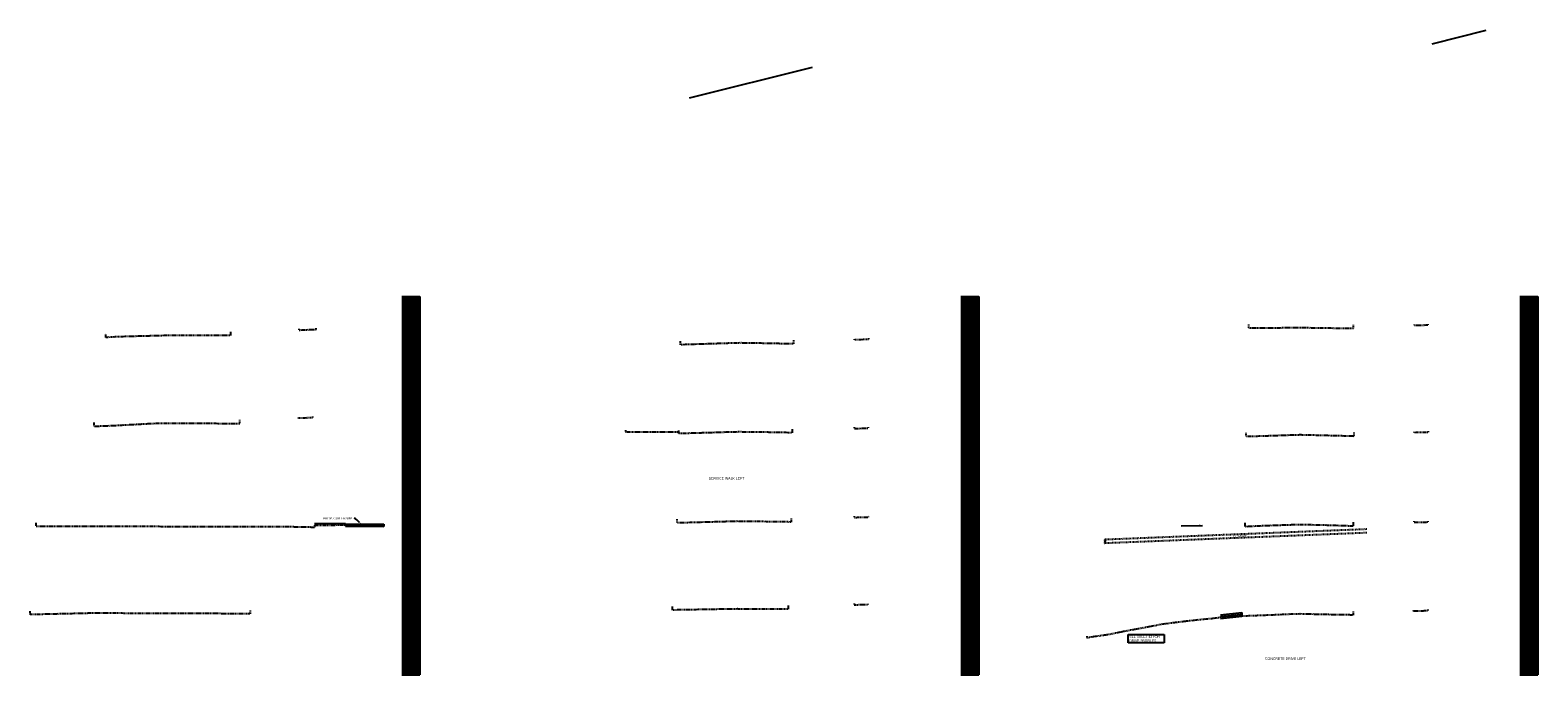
# Model space of a CAD drawing. Header units: feet. Extents: x -492 to 1379366, y 23 to 461004.
# Tile 9 of 19: x 1375417 to 1375835, y 457566 to 457745. Entities that reach past the tile are written whole.
import ezdxf
from ezdxf import colors
from ezdxf.entities.mleader import LeaderData, LeaderLine
from ezdxf.math import Vec2, Vec3

# ---------------------------------------------------------------- set-up
doc = ezdxf.new("R2010")
doc.units = ezdxf.units.FT
doc.header["$LTSCALE"] = 3.5
doc.header["$MEASUREMENT"] = 0
doc.linetypes.add('OhDOT_USTN2', pattern=[0.11, 0.069, -0.041])
doc.linetypes.add('OhDOT_USTN5', pattern=[0.11, 0.055, -0.055])
for name, color, linetype in [('DR_X_Storm_Sewer', 200, 'OhDOT_USTN5'), ('DR_X_Text', 210, 'Continuous'), ('SH_Major_Grid_Line', 254, 'Continuous'), ('SH_Minor_Grid_Line', 247, 'Continuous'), ('XS_P_Curb', 6, 'Continuous'), ('XS_P_Finished_Grade', 3, 'Continuous'), ('XS_P_Text_Info', 7, 'Continuous'), ('XS_X_Ground_Line', 180, 'OhDOT_USTN2')]:
    doc.layers.add(name, color=color, linetype=linetype)
doc.styles.add('Slanted-Normal', font='font31.shx', dxfattribs={"height": 0.1})
doc.styles.get("Standard").update_dxf_attribs({"font": 'font31.shx'})
doc.styles.add('Style-font31', font='font31.shx')

# ---------------------------------------------------------------- blocks, each defined once
blk = doc.blocks.new('shaft break')
at = {"layer": 'DR_X_Storm_Sewer'}
blk.add_lwpolyline([(0, 0, -0.8), (0.5, 0, 0.8), (1, 0, 0.8), (0.5, 0)], format="xyb", dxfattribs=at)

msp = doc.modelspace()

# ---------------------------------------------------------------- linework, layer by layer
at = {"layer": 'DR_X_Storm_Sewer', "flags": 128}
for points in [[(1375787.6, 457606.77), (1375715.03, 457603.88)], [(1375787.6, 457605.77), (1375715.03, 457602.88)]]:
    msp.add_lwpolyline(points, dxfattribs=at)
at = {"layer": 'SH_Major_Grid_Line', "color": 1}
for p, q in [((1375520.03, 457671.38), (1375525.03, 457671.38)), ((1375525.03, 457671.38), (1375525.03, 457566.38)), ((1375675.03, 457671.38), (1375680.03, 457671.38)), ((1375680.03, 457671.38), (1375680.03, 457566.38)), ((1375830.03, 457671.38), (1375835.03, 457671.38)), ((1375835.03, 457671.38), (1375835.03, 457566.38)), ((1375520.03, 457666.38), (1375525.03, 457666.38)), ((1375675.03, 457666.38), (1375680.03, 457666.38)), ((1375830.03, 457666.38), (1375835.03, 457666.38)), ((1375520.03, 457661.38), (1375525.03, 457661.38)), ((1375675.03, 457661.38), (1375680.03, 457661.38)), ((1375830.03, 457661.38), (1375835.03, 457661.38)), ((1375520.03, 457656.38), (1375525.03, 457656.38)), ((1375675.03, 457656.38), (1375680.03, 457656.38)), ((1375830.03, 457656.38), (1375835.03, 457656.38)), ((1375520.03, 457651.38), (1375525.03, 457651.38)), ((1375675.03, 457651.38), (1375680.03, 457651.38)), ((1375830.03, 457651.38), (1375835.03, 457651.38)), ((1375520.03, 457646.38), (1375525.03, 457646.38)), ((1375675.03, 457646.38), (1375680.03, 457646.38)), ((1375830.03, 457646.38), (1375835.03, 457646.38)), ((1375520.03, 457641.38), (1375525.03, 457641.38)), ((1375675.03, 457641.38), (1375680.03, 457641.38)), ((1375830.03, 457641.38), (1375835.03, 457641.38)), ((1375520.03, 457636.38), (1375525.03, 457636.38)), ((1375675.03, 457636.38), (1375680.03, 457636.38)), ((1375830.03, 457636.38), (1375835.03, 457636.38)), ((1375520.03, 457631.38), (1375525.03, 457631.38)), ((1375675.03, 457631.38), (1375680.03, 457631.38)), ((1375830.03, 457631.38), (1375835.03, 457631.38)), ((1375520.03, 457626.38), (1375525.03, 457626.38)), ((1375675.03, 457626.38), (1375680.03, 457626.38)), ((1375830.03, 457626.38), (1375835.03, 457626.38)), ((1375520.03, 457621.38), (1375525.03, 457621.38)), ((1375675.03, 457621.38), (1375680.03, 457621.38)), ((1375830.03, 457621.38), (1375835.03, 457621.38)), ((1375520.03, 457616.38), (1375525.03, 457616.38)), ((1375675.03, 457616.38), (1375680.03, 457616.38)), ((1375830.03, 457616.38), (1375835.03, 457616.38)), ((1375520.03, 457611.38), (1375525.03, 457611.38)), ((1375675.03, 457611.38), (1375680.03, 457611.38)), ((1375830.03, 457611.38), (1375835.03, 457611.38)), ((1375520.03, 457606.38), (1375525.03, 457606.38)), ((1375675.03, 457606.38), (1375680.03, 457606.38)), ((1375830.03, 457606.38), (1375835.03, 457606.38)), ((1375520.03, 457601.38), (1375525.03, 457601.38)), ((1375675.03, 457601.38), (1375680.03, 457601.38)), ((1375830.03, 457601.38), (1375835.03, 457601.38)), ((1375520.03, 457596.38), (1375525.03, 457596.38)), ((1375675.03, 457596.38), (1375680.03, 457596.38)), ((1375830.03, 457596.38), (1375835.03, 457596.38)), ((1375520.03, 457591.38), (1375525.03, 457591.38)), ((1375675.03, 457591.38), (1375680.03, 457591.38)), ((1375830.03, 457591.38), (1375835.03, 457591.38)), ((1375520.03, 457586.38), (1375525.03, 457586.38)), ((1375675.03, 457586.38), (1375680.03, 457586.38)), ((1375830.03, 457586.38), (1375835.03, 457586.38)), ((1375520.03, 457581.38), (1375525.03, 457581.38)), ((1375675.03, 457581.38), (1375680.03, 457581.38)), ((1375830.03, 457581.38), (1375835.03, 457581.38)), ((1375520.03, 457576.38), (1375525.03, 457576.38)), ((1375675.03, 457576.38), (1375680.03, 457576.38)), ((1375830.03, 457576.38), (1375835.03, 457576.38)), ((1375520.03, 457571.38), (1375525.03, 457571.38)), ((1375675.03, 457571.38), (1375680.03, 457571.38)), ((1375830.03, 457571.38), (1375835.03, 457571.38)), ((1375520.03, 457566.38), (1375525.03, 457566.38)), ((1375675.03, 457566.38), (1375680.03, 457566.38)), ((1375830.03, 457566.38), (1375835.03, 457566.38))]:
    msp.add_line(p, q, dxfattribs=at)
at = {"layer": 'SH_Minor_Grid_Line', "color": 254}
for p, q in [((1375520.03, 457670.88), (1375525.03, 457670.88)), ((1375520.03, 457670.38), (1375525.03, 457670.38)), ((1375520.03, 457669.88), (1375525.03, 457669.88)), ((1375520.03, 457669.38), (1375525.03, 457669.38)), ((1375520.03, 457668.88), (1375525.03, 457668.88)), ((1375520.53, 457671.38), (1375520.53, 457566.38)), ((1375521.03, 457671.38), (1375521.03, 457566.38)), ((1375521.53, 457671.38), (1375521.53, 457566.38)), ((1375522.03, 457671.38), (1375522.03, 457566.38)), ((1375522.53, 457671.38), (1375522.53, 457566.38)), ((1375523.03, 457671.38), (1375523.03, 457566.38)), ((1375523.53, 457671.38), (1375523.53, 457566.38)), ((1375524.03, 457671.38), (1375524.03, 457566.38)), ((1375524.53, 457671.38), (1375524.53, 457566.38)), ((1375675.03, 457670.88), (1375680.03, 457670.88)), ((1375675.03, 457670.38), (1375680.03, 457670.38)), ((1375675.03, 457669.88), (1375680.03, 457669.88)), ((1375675.03, 457669.38), (1375680.03, 457669.38)), ((1375675.03, 457668.88), (1375680.03, 457668.88)), ((1375675.53, 457671.38), (1375675.53, 457566.38)), ((1375676.03, 457671.38), (1375676.03, 457566.38)), ((1375676.53, 457671.38), (1375676.53, 457566.38)), ((1375677.03, 457671.38), (1375677.03, 457566.38)), ((1375677.53, 457671.38), (1375677.53, 457566.38)), ((1375678.03, 457671.38), (1375678.03, 457566.38)), ((1375678.53, 457671.38), (1375678.53, 457566.38)), ((1375679.03, 457671.38), (1375679.03, 457566.38)), ((1375679.53, 457671.38), (1375679.53, 457566.38)), ((1375830.03, 457670.88), (1375835.03, 457670.88)), ((1375830.03, 457670.38), (1375835.03, 457670.38)), ((1375830.03, 457669.88), (1375835.03, 457669.88)), ((1375830.03, 457669.38), (1375835.03, 457669.38)), ((1375830.03, 457668.88), (1375835.03, 457668.88)), ((1375830.53, 457671.38), (1375830.53, 457566.38)), ((1375831.03, 457671.38), (1375831.03, 457566.38)), ((1375831.53, 457671.38), (1375831.53, 457566.38)), ((1375832.03, 457671.38), (1375832.03, 457566.38)), ((1375832.53, 457671.38), (1375832.53, 457566.38)), ((1375833.03, 457671.38), (1375833.03, 457566.38)), ((1375833.53, 457671.38), (1375833.53, 457566.38)), ((1375834.03, 457671.38), (1375834.03, 457566.38)), ((1375834.53, 457671.38), (1375834.53, 457566.38)), ((1375520.03, 457668.38), (1375525.03, 457668.38)), ((1375520.03, 457667.88), (1375525.03, 457667.88)), ((1375520.03, 457667.38), (1375525.03, 457667.38)), ((1375520.03, 457666.88), (1375525.03, 457666.88)), ((1375520.03, 457665.88), (1375525.03, 457665.88)), ((1375520.03, 457665.38), (1375525.03, 457665.38)), ((1375520.03, 457664.88), (1375525.03, 457664.88)), ((1375675.03, 457668.38), (1375680.03, 457668.38)), ((1375675.03, 457667.88), (1375680.03, 457667.88)), ((1375675.03, 457667.38), (1375680.03, 457667.38)), ((1375675.03, 457666.88), (1375680.03, 457666.88)), ((1375675.03, 457665.88), (1375680.03, 457665.88)), ((1375675.03, 457665.38), (1375680.03, 457665.38)), ((1375675.03, 457664.88), (1375680.03, 457664.88)), ((1375830.03, 457668.38), (1375835.03, 457668.38)), ((1375830.03, 457667.88), (1375835.03, 457667.88)), ((1375830.03, 457667.38), (1375835.03, 457667.38)), ((1375830.03, 457666.88), (1375835.03, 457666.88)), ((1375830.03, 457665.88), (1375835.03, 457665.88)), ((1375830.03, 457665.38), (1375835.03, 457665.38)), ((1375830.03, 457664.88), (1375835.03, 457664.88)), ((1375520.03, 457664.38), (1375525.03, 457664.38)), ((1375520.03, 457663.88), (1375525.03, 457663.88)), ((1375520.03, 457663.38), (1375525.03, 457663.38)), ((1375520.03, 457662.88), (1375525.03, 457662.88)), ((1375520.03, 457662.38), (1375525.03, 457662.38)), ((1375520.03, 457661.88), (1375525.03, 457661.88)), ((1375520.03, 457660.88), (1375525.03, 457660.88)), ((1375520.03, 457660.38), (1375525.03, 457660.38)), ((1375675.03, 457664.38), (1375680.03, 457664.38)), ((1375675.03, 457663.88), (1375680.03, 457663.88)), ((1375675.03, 457663.38), (1375680.03, 457663.38)), ((1375675.03, 457662.88), (1375680.03, 457662.88)), ((1375675.03, 457662.38), (1375680.03, 457662.38)), ((1375675.03, 457661.88), (1375680.03, 457661.88)), ((1375675.03, 457660.88), (1375680.03, 457660.88)), ((1375675.03, 457660.38), (1375680.03, 457660.38)), ((1375830.03, 457664.38), (1375835.03, 457664.38)), ((1375830.03, 457663.88), (1375835.03, 457663.88)), ((1375830.03, 457663.38), (1375835.03, 457663.38)), ((1375830.03, 457662.88), (1375835.03, 457662.88)), ((1375830.03, 457662.38), (1375835.03, 457662.38)), ((1375830.03, 457661.88), (1375835.03, 457661.88)), ((1375830.03, 457660.88), (1375835.03, 457660.88)), ((1375830.03, 457660.38), (1375835.03, 457660.38)), ((1375520.03, 457659.88), (1375525.03, 457659.88)), ((1375520.03, 457659.38), (1375525.03, 457659.38)), ((1375520.03, 457658.88), (1375525.03, 457658.88)), ((1375520.03, 457658.38), (1375525.03, 457658.38)), ((1375520.03, 457657.88), (1375525.03, 457657.88)), ((1375520.03, 457657.38), (1375525.03, 457657.38)), ((1375520.03, 457656.88), (1375525.03, 457656.88)), ((1375675.03, 457659.88), (1375680.03, 457659.88)), ((1375675.03, 457659.38), (1375680.03, 457659.38)), ((1375675.03, 457658.88), (1375680.03, 457658.88)), ((1375675.03, 457658.38), (1375680.03, 457658.38)), ((1375675.03, 457657.88), (1375680.03, 457657.88)), ((1375675.03, 457657.38), (1375680.03, 457657.38)), ((1375675.03, 457656.88), (1375680.03, 457656.88)), ((1375830.03, 457659.88), (1375835.03, 457659.88)), ((1375830.03, 457659.38), (1375835.03, 457659.38)), ((1375830.03, 457658.88), (1375835.03, 457658.88)), ((1375830.03, 457658.38), (1375835.03, 457658.38)), ((1375830.03, 457657.88), (1375835.03, 457657.88)), ((1375830.03, 457657.38), (1375835.03, 457657.38)), ((1375830.03, 457656.88), (1375835.03, 457656.88)), ((1375520.03, 457655.88), (1375525.03, 457655.88)), ((1375520.03, 457655.38), (1375525.03, 457655.38)), ((1375520.03, 457654.88), (1375525.03, 457654.88)), ((1375520.03, 457654.38), (1375525.03, 457654.38)), ((1375520.03, 457653.88), (1375525.03, 457653.88)), ((1375520.03, 457653.38), (1375525.03, 457653.38)), ((1375520.03, 457652.88), (1375525.03, 457652.88)), ((1375520.03, 457652.38), (1375525.03, 457652.38)), ((1375675.03, 457655.88), (1375680.03, 457655.88)), ((1375675.03, 457655.38), (1375680.03, 457655.38)), ((1375675.03, 457654.88), (1375680.03, 457654.88)), ((1375675.03, 457654.38), (1375680.03, 457654.38)), ((1375675.03, 457653.88), (1375680.03, 457653.88)), ((1375675.03, 457653.38), (1375680.03, 457653.38)), ((1375675.03, 457652.88), (1375680.03, 457652.88)), ((1375675.03, 457652.38), (1375680.03, 457652.38)), ((1375830.03, 457655.88), (1375835.03, 457655.88)), ((1375830.03, 457655.38), (1375835.03, 457655.38)), ((1375830.03, 457654.88), (1375835.03, 457654.88)), ((1375830.03, 457654.38), (1375835.03, 457654.38)), ((1375830.03, 457653.88), (1375835.03, 457653.88)), ((1375830.03, 457653.38), (1375835.03, 457653.38)), ((1375830.03, 457652.88), (1375835.03, 457652.88)), ((1375830.03, 457652.38), (1375835.03, 457652.38)), ((1375520.03, 457651.88), (1375525.03, 457651.88)), ((1375520.03, 457650.88), (1375525.03, 457650.88)), ((1375520.03, 457650.38), (1375525.03, 457650.38)), ((1375520.03, 457649.88), (1375525.03, 457649.88)), ((1375520.03, 457649.38), (1375525.03, 457649.38)), ((1375520.03, 457648.88), (1375525.03, 457648.88)), ((1375520.03, 457648.38), (1375525.03, 457648.38)), ((1375520.03, 457647.88), (1375525.03, 457647.88)), ((1375675.03, 457651.88), (1375680.03, 457651.88)), ((1375675.03, 457650.88), (1375680.03, 457650.88)), ((1375675.03, 457650.38), (1375680.03, 457650.38)), ((1375675.03, 457649.88), (1375680.03, 457649.88)), ((1375675.03, 457649.38), (1375680.03, 457649.38)), ((1375675.03, 457648.88), (1375680.03, 457648.88)), ((1375675.03, 457648.38), (1375680.03, 457648.38)), ((1375675.03, 457647.88), (1375680.03, 457647.88)), ((1375830.03, 457651.88), (1375835.03, 457651.88)), ((1375830.03, 457650.88), (1375835.03, 457650.88)), ((1375830.03, 457650.38), (1375835.03, 457650.38)), ((1375830.03, 457649.88), (1375835.03, 457649.88)), ((1375830.03, 457649.38), (1375835.03, 457649.38)), ((1375830.03, 457648.88), (1375835.03, 457648.88)), ((1375830.03, 457648.38), (1375835.03, 457648.38)), ((1375830.03, 457647.88), (1375835.03, 457647.88)), ((1375520.03, 457647.38), (1375525.03, 457647.38)), ((1375520.03, 457646.88), (1375525.03, 457646.88)), ((1375520.03, 457645.88), (1375525.03, 457645.88)), ((1375520.03, 457645.38), (1375525.03, 457645.38)), ((1375520.03, 457644.88), (1375525.03, 457644.88)), ((1375520.03, 457644.38), (1375525.03, 457644.38)), ((1375520.03, 457643.88), (1375525.03, 457643.88)), ((1375675.03, 457647.38), (1375680.03, 457647.38)), ((1375675.03, 457646.88), (1375680.03, 457646.88)), ((1375675.03, 457645.88), (1375680.03, 457645.88)), ((1375675.03, 457645.38), (1375680.03, 457645.38)), ((1375675.03, 457644.88), (1375680.03, 457644.88)), ((1375675.03, 457644.38), (1375680.03, 457644.38)), ((1375675.03, 457643.88), (1375680.03, 457643.88)), ((1375830.03, 457647.38), (1375835.03, 457647.38)), ((1375830.03, 457646.88), (1375835.03, 457646.88)), ((1375830.03, 457645.88), (1375835.03, 457645.88)), ((1375830.03, 457645.38), (1375835.03, 457645.38)), ((1375830.03, 457644.88), (1375835.03, 457644.88)), ((1375830.03, 457644.38), (1375835.03, 457644.38)), ((1375830.03, 457643.88), (1375835.03, 457643.88)), ((1375520.03, 457643.38), (1375525.03, 457643.38)), ((1375520.03, 457642.88), (1375525.03, 457642.88)), ((1375520.03, 457642.38), (1375525.03, 457642.38)), ((1375520.03, 457641.88), (1375525.03, 457641.88)), ((1375520.03, 457640.88), (1375525.03, 457640.88)), ((1375520.03, 457640.38), (1375525.03, 457640.38)), ((1375520.03, 457639.88), (1375525.03, 457639.88)), ((1375520.03, 457639.38), (1375525.03, 457639.38)), ((1375675.03, 457643.38), (1375680.03, 457643.38)), ((1375675.03, 457642.88), (1375680.03, 457642.88)), ((1375675.03, 457642.38), (1375680.03, 457642.38)), ((1375675.03, 457641.88), (1375680.03, 457641.88)), ((1375675.03, 457640.88), (1375680.03, 457640.88)), ((1375675.03, 457640.38), (1375680.03, 457640.38)), ((1375675.03, 457639.88), (1375680.03, 457639.88)), ((1375675.03, 457639.38), (1375680.03, 457639.38)), ((1375830.03, 457643.38), (1375835.03, 457643.38)), ((1375830.03, 457642.88), (1375835.03, 457642.88)), ((1375830.03, 457642.38), (1375835.03, 457642.38)), ((1375830.03, 457641.88), (1375835.03, 457641.88)), ((1375830.03, 457640.88), (1375835.03, 457640.88)), ((1375830.03, 457640.38), (1375835.03, 457640.38)), ((1375830.03, 457639.88), (1375835.03, 457639.88)), ((1375830.03, 457639.38), (1375835.03, 457639.38)), ((1375520.03, 457638.88), (1375525.03, 457638.88)), ((1375520.03, 457638.38), (1375525.03, 457638.38)), ((1375520.03, 457637.88), (1375525.03, 457637.88)), ((1375520.03, 457637.38), (1375525.03, 457637.38)), ((1375520.03, 457636.88), (1375525.03, 457636.88)), ((1375520.03, 457635.88), (1375525.03, 457635.88)), ((1375520.03, 457635.38), (1375525.03, 457635.38)), ((1375675.03, 457638.88), (1375680.03, 457638.88)), ((1375675.03, 457638.38), (1375680.03, 457638.38)), ((1375675.03, 457637.88), (1375680.03, 457637.88)), ((1375675.03, 457637.38), (1375680.03, 457637.38)), ((1375675.03, 457636.88), (1375680.03, 457636.88)), ((1375675.03, 457635.88), (1375680.03, 457635.88)), ((1375675.03, 457635.38), (1375680.03, 457635.38)), ((1375830.03, 457638.88), (1375835.03, 457638.88)), ((1375830.03, 457638.38), (1375835.03, 457638.38)), ((1375830.03, 457637.88), (1375835.03, 457637.88)), ((1375830.03, 457637.38), (1375835.03, 457637.38)), ((1375830.03, 457636.88), (1375835.03, 457636.88)), ((1375830.03, 457635.88), (1375835.03, 457635.88)), ((1375830.03, 457635.38), (1375835.03, 457635.38)), ((1375520.03, 457634.88), (1375525.03, 457634.88)), ((1375520.03, 457634.38), (1375525.03, 457634.38)), ((1375520.03, 457633.88), (1375525.03, 457633.88)), ((1375520.03, 457633.38), (1375525.03, 457633.38)), ((1375520.03, 457632.88), (1375525.03, 457632.88)), ((1375520.03, 457632.38), (1375525.03, 457632.38)), ((1375520.03, 457631.88), (1375525.03, 457631.88)), ((1375675.03, 457634.88), (1375680.03, 457634.88)), ((1375675.03, 457634.38), (1375680.03, 457634.38)), ((1375675.03, 457633.88), (1375680.03, 457633.88)), ((1375675.03, 457633.38), (1375680.03, 457633.38)), ((1375675.03, 457632.88), (1375680.03, 457632.88)), ((1375675.03, 457632.38), (1375680.03, 457632.38)), ((1375675.03, 457631.88), (1375680.03, 457631.88)), ((1375830.03, 457634.88), (1375835.03, 457634.88)), ((1375830.03, 457634.38), (1375835.03, 457634.38)), ((1375830.03, 457633.88), (1375835.03, 457633.88)), ((1375830.03, 457633.38), (1375835.03, 457633.38)), ((1375830.03, 457632.88), (1375835.03, 457632.88)), ((1375830.03, 457632.38), (1375835.03, 457632.38)), ((1375830.03, 457631.88), (1375835.03, 457631.88)), ((1375520.03, 457630.88), (1375525.03, 457630.88)), ((1375520.03, 457630.38), (1375525.03, 457630.38)), ((1375520.03, 457629.88), (1375525.03, 457629.88)), ((1375520.03, 457629.38), (1375525.03, 457629.38)), ((1375520.03, 457628.88), (1375525.03, 457628.88)), ((1375520.03, 457628.38), (1375525.03, 457628.38)), ((1375520.03, 457627.88), (1375525.03, 457627.88)), ((1375520.03, 457627.38), (1375525.03, 457627.38)), ((1375520.03, 457626.88), (1375525.03, 457626.88)), ((1375675.03, 457630.88), (1375680.03, 457630.88)), ((1375675.03, 457630.38), (1375680.03, 457630.38)), ((1375675.03, 457629.88), (1375680.03, 457629.88)), ((1375675.03, 457629.38), (1375680.03, 457629.38)), ((1375675.03, 457628.88), (1375680.03, 457628.88)), ((1375675.03, 457628.38), (1375680.03, 457628.38)), ((1375675.03, 457627.88), (1375680.03, 457627.88)), ((1375675.03, 457627.38), (1375680.03, 457627.38)), ((1375675.03, 457626.88), (1375680.03, 457626.88)), ((1375830.03, 457630.88), (1375835.03, 457630.88)), ((1375830.03, 457630.38), (1375835.03, 457630.38)), ((1375830.03, 457629.88), (1375835.03, 457629.88)), ((1375830.03, 457629.38), (1375835.03, 457629.38)), ((1375830.03, 457628.88), (1375835.03, 457628.88)), ((1375830.03, 457628.38), (1375835.03, 457628.38)), ((1375830.03, 457627.88), (1375835.03, 457627.88)), ((1375830.03, 457627.38), (1375835.03, 457627.38)), ((1375830.03, 457626.88), (1375835.03, 457626.88)), ((1375520.03, 457625.88), (1375525.03, 457625.88)), ((1375520.03, 457625.38), (1375525.03, 457625.38)), ((1375520.03, 457624.88), (1375525.03, 457624.88)), ((1375520.03, 457624.38), (1375525.03, 457624.38)), ((1375520.03, 457623.88), (1375525.03, 457623.88)), ((1375520.03, 457623.38), (1375525.03, 457623.38)), ((1375520.03, 457622.88), (1375525.03, 457622.88)), ((1375675.03, 457625.88), (1375680.03, 457625.88)), ((1375675.03, 457625.38), (1375680.03, 457625.38)), ((1375675.03, 457624.88), (1375680.03, 457624.88)), ((1375675.03, 457624.38), (1375680.03, 457624.38)), ((1375675.03, 457623.88), (1375680.03, 457623.88)), ((1375675.03, 457623.38), (1375680.03, 457623.38)), ((1375675.03, 457622.88), (1375680.03, 457622.88)), ((1375830.03, 457625.88), (1375835.03, 457625.88)), ((1375830.03, 457625.38), (1375835.03, 457625.38)), ((1375830.03, 457624.88), (1375835.03, 457624.88)), ((1375830.03, 457624.38), (1375835.03, 457624.38)), ((1375830.03, 457623.88), (1375835.03, 457623.88)), ((1375830.03, 457623.38), (1375835.03, 457623.38)), ((1375830.03, 457622.88), (1375835.03, 457622.88)), ((1375520.03, 457622.38), (1375525.03, 457622.38)), ((1375520.03, 457621.88), (1375525.03, 457621.88)), ((1375520.03, 457620.88), (1375525.03, 457620.88)), ((1375520.03, 457620.38), (1375525.03, 457620.38)), ((1375520.03, 457619.88), (1375525.03, 457619.88)), ((1375520.03, 457619.38), (1375525.03, 457619.38)), ((1375520.03, 457618.88), (1375525.03, 457618.88)), ((1375675.03, 457622.38), (1375680.03, 457622.38)), ((1375675.03, 457621.88), (1375680.03, 457621.88)), ((1375675.03, 457620.88), (1375680.03, 457620.88)), ((1375675.03, 457620.38), (1375680.03, 457620.38)), ((1375675.03, 457619.88), (1375680.03, 457619.88)), ((1375675.03, 457619.38), (1375680.03, 457619.38)), ((1375675.03, 457618.88), (1375680.03, 457618.88)), ((1375830.03, 457622.38), (1375835.03, 457622.38)), ((1375830.03, 457621.88), (1375835.03, 457621.88)), ((1375830.03, 457620.88), (1375835.03, 457620.88)), ((1375830.03, 457620.38), (1375835.03, 457620.38)), ((1375830.03, 457619.88), (1375835.03, 457619.88)), ((1375830.03, 457619.38), (1375835.03, 457619.38)), ((1375830.03, 457618.88), (1375835.03, 457618.88)), ((1375520.03, 457618.38), (1375525.03, 457618.38)), ((1375520.03, 457617.88), (1375525.03, 457617.88)), ((1375520.03, 457617.38), (1375525.03, 457617.38)), ((1375520.03, 457616.88), (1375525.03, 457616.88)), ((1375520.03, 457615.88), (1375525.03, 457615.88)), ((1375520.03, 457615.38), (1375525.03, 457615.38)), ((1375520.03, 457614.88), (1375525.03, 457614.88)), ((1375520.03, 457614.38), (1375525.03, 457614.38)), ((1375675.03, 457618.38), (1375680.03, 457618.38)), ((1375675.03, 457617.88), (1375680.03, 457617.88)), ((1375675.03, 457617.38), (1375680.03, 457617.38)), ((1375675.03, 457616.88), (1375680.03, 457616.88)), ((1375675.03, 457615.88), (1375680.03, 457615.88)), ((1375675.03, 457615.38), (1375680.03, 457615.38)), ((1375675.03, 457614.88), (1375680.03, 457614.88)), ((1375675.03, 457614.38), (1375680.03, 457614.38)), ((1375830.03, 457618.38), (1375835.03, 457618.38)), ((1375830.03, 457617.88), (1375835.03, 457617.88)), ((1375830.03, 457617.38), (1375835.03, 457617.38)), ((1375830.03, 457616.88), (1375835.03, 457616.88)), ((1375830.03, 457615.88), (1375835.03, 457615.88)), ((1375830.03, 457615.38), (1375835.03, 457615.38)), ((1375830.03, 457614.88), (1375835.03, 457614.88)), ((1375830.03, 457614.38), (1375835.03, 457614.38)), ((1375520.03, 457613.88), (1375525.03, 457613.88)), ((1375520.03, 457613.38), (1375525.03, 457613.38)), ((1375520.03, 457612.88), (1375525.03, 457612.88)), ((1375520.03, 457612.38), (1375525.03, 457612.38)), ((1375520.03, 457611.88), (1375525.03, 457611.88)), ((1375520.03, 457610.88), (1375525.03, 457610.88)), ((1375520.03, 457610.38), (1375525.03, 457610.38)), ((1375675.03, 457613.88), (1375680.03, 457613.88)), ((1375675.03, 457613.38), (1375680.03, 457613.38)), ((1375675.03, 457612.88), (1375680.03, 457612.88)), ((1375675.03, 457612.38), (1375680.03, 457612.38)), ((1375675.03, 457611.88), (1375680.03, 457611.88)), ((1375675.03, 457610.88), (1375680.03, 457610.88)), ((1375675.03, 457610.38), (1375680.03, 457610.38)), ((1375830.03, 457613.88), (1375835.03, 457613.88)), ((1375830.03, 457613.38), (1375835.03, 457613.38)), ((1375830.03, 457612.88), (1375835.03, 457612.88)), ((1375830.03, 457612.38), (1375835.03, 457612.38)), ((1375830.03, 457611.88), (1375835.03, 457611.88)), ((1375830.03, 457610.88), (1375835.03, 457610.88)), ((1375830.03, 457610.38), (1375835.03, 457610.38)), ((1375520.03, 457609.88), (1375525.03, 457609.88)), ((1375520.03, 457609.38), (1375525.03, 457609.38)), ((1375520.03, 457608.88), (1375525.03, 457608.88)), ((1375520.03, 457608.38), (1375525.03, 457608.38)), ((1375520.03, 457607.88), (1375525.03, 457607.88)), ((1375520.03, 457607.38), (1375525.03, 457607.38)), ((1375520.03, 457606.88), (1375525.03, 457606.88)), ((1375675.03, 457609.88), (1375680.03, 457609.88)), ((1375675.03, 457609.38), (1375680.03, 457609.38)), ((1375675.03, 457608.88), (1375680.03, 457608.88)), ((1375675.03, 457608.38), (1375680.03, 457608.38)), ((1375675.03, 457607.88), (1375680.03, 457607.88)), ((1375675.03, 457607.38), (1375680.03, 457607.38)), ((1375675.03, 457606.88), (1375680.03, 457606.88)), ((1375830.03, 457609.88), (1375835.03, 457609.88)), ((1375830.03, 457609.38), (1375835.03, 457609.38)), ((1375830.03, 457608.88), (1375835.03, 457608.88)), ((1375830.03, 457608.38), (1375835.03, 457608.38)), ((1375830.03, 457607.88), (1375835.03, 457607.88)), ((1375830.03, 457607.38), (1375835.03, 457607.38)), ((1375830.03, 457606.88), (1375835.03, 457606.88)), ((1375520.03, 457605.88), (1375525.03, 457605.88)), ((1375520.03, 457605.38), (1375525.03, 457605.38)), ((1375520.03, 457604.88), (1375525.03, 457604.88)), ((1375520.03, 457604.38), (1375525.03, 457604.38)), ((1375520.03, 457603.88), (1375525.03, 457603.88)), ((1375520.03, 457603.38), (1375525.03, 457603.38)), ((1375520.03, 457602.88), (1375525.03, 457602.88)), ((1375520.03, 457602.38), (1375525.03, 457602.38)), ((1375520.03, 457601.88), (1375525.03, 457601.88)), ((1375675.03, 457605.88), (1375680.03, 457605.88)), ((1375675.03, 457605.38), (1375680.03, 457605.38)), ((1375675.03, 457604.88), (1375680.03, 457604.88)), ((1375675.03, 457604.38), (1375680.03, 457604.38)), ((1375675.03, 457603.88), (1375680.03, 457603.88)), ((1375675.03, 457603.38), (1375680.03, 457603.38)), ((1375675.03, 457602.88), (1375680.03, 457602.88)), ((1375675.03, 457602.38), (1375680.03, 457602.38)), ((1375675.03, 457601.88), (1375680.03, 457601.88)), ((1375830.03, 457605.88), (1375835.03, 457605.88)), ((1375830.03, 457605.38), (1375835.03, 457605.38)), ((1375830.03, 457604.88), (1375835.03, 457604.88)), ((1375830.03, 457604.38), (1375835.03, 457604.38)), ((1375830.03, 457603.88), (1375835.03, 457603.88)), ((1375830.03, 457603.38), (1375835.03, 457603.38)), ((1375830.03, 457602.88), (1375835.03, 457602.88)), ((1375830.03, 457602.38), (1375835.03, 457602.38)), ((1375830.03, 457601.88), (1375835.03, 457601.88)), ((1375520.03, 457600.88), (1375525.03, 457600.88)), ((1375520.03, 457600.38), (1375525.03, 457600.38)), ((1375520.03, 457599.88), (1375525.03, 457599.88)), ((1375520.03, 457599.38), (1375525.03, 457599.38)), ((1375520.03, 457598.88), (1375525.03, 457598.88)), ((1375520.03, 457598.38), (1375525.03, 457598.38)), ((1375520.03, 457597.88), (1375525.03, 457597.88)), ((1375675.03, 457600.88), (1375680.03, 457600.88)), ((1375675.03, 457600.38), (1375680.03, 457600.38)), ((1375675.03, 457599.88), (1375680.03, 457599.88)), ((1375675.03, 457599.38), (1375680.03, 457599.38)), ((1375675.03, 457598.88), (1375680.03, 457598.88)), ((1375675.03, 457598.38), (1375680.03, 457598.38)), ((1375675.03, 457597.88), (1375680.03, 457597.88)), ((1375830.03, 457600.88), (1375835.03, 457600.88)), ((1375830.03, 457600.38), (1375835.03, 457600.38)), ((1375830.03, 457599.88), (1375835.03, 457599.88)), ((1375830.03, 457599.38), (1375835.03, 457599.38)), ((1375830.03, 457598.88), (1375835.03, 457598.88)), ((1375830.03, 457598.38), (1375835.03, 457598.38)), ((1375830.03, 457597.88), (1375835.03, 457597.88)), ((1375520.03, 457597.38), (1375525.03, 457597.38)), ((1375520.03, 457596.88), (1375525.03, 457596.88)), ((1375520.03, 457595.88), (1375525.03, 457595.88)), ((1375520.03, 457595.38), (1375525.03, 457595.38)), ((1375520.03, 457594.88), (1375525.03, 457594.88)), ((1375520.03, 457594.38), (1375525.03, 457594.38)), ((1375520.03, 457593.88), (1375525.03, 457593.88)), ((1375675.03, 457597.38), (1375680.03, 457597.38)), ((1375675.03, 457596.88), (1375680.03, 457596.88)), ((1375675.03, 457595.88), (1375680.03, 457595.88)), ((1375675.03, 457595.38), (1375680.03, 457595.38)), ((1375675.03, 457594.88), (1375680.03, 457594.88)), ((1375675.03, 457594.38), (1375680.03, 457594.38)), ((1375675.03, 457593.88), (1375680.03, 457593.88)), ((1375830.03, 457597.38), (1375835.03, 457597.38)), ((1375830.03, 457596.88), (1375835.03, 457596.88)), ((1375830.03, 457595.88), (1375835.03, 457595.88)), ((1375830.03, 457595.38), (1375835.03, 457595.38)), ((1375830.03, 457594.88), (1375835.03, 457594.88)), ((1375830.03, 457594.38), (1375835.03, 457594.38)), ((1375830.03, 457593.88), (1375835.03, 457593.88)), ((1375520.03, 457593.38), (1375525.03, 457593.38)), ((1375520.03, 457592.88), (1375525.03, 457592.88)), ((1375520.03, 457592.38), (1375525.03, 457592.38)), ((1375520.03, 457591.88), (1375525.03, 457591.88)), ((1375520.03, 457590.88), (1375525.03, 457590.88)), ((1375520.03, 457590.38), (1375525.03, 457590.38)), ((1375520.03, 457589.88), (1375525.03, 457589.88)), ((1375520.03, 457589.38), (1375525.03, 457589.38)), ((1375675.03, 457593.38), (1375680.03, 457593.38)), ((1375675.03, 457592.88), (1375680.03, 457592.88)), ((1375675.03, 457592.38), (1375680.03, 457592.38)), ((1375675.03, 457591.88), (1375680.03, 457591.88)), ((1375675.03, 457590.88), (1375680.03, 457590.88)), ((1375675.03, 457590.38), (1375680.03, 457590.38)), ((1375675.03, 457589.88), (1375680.03, 457589.88)), ((1375675.03, 457589.38), (1375680.03, 457589.38)), ((1375830.03, 457593.38), (1375835.03, 457593.38)), ((1375830.03, 457592.88), (1375835.03, 457592.88)), ((1375830.03, 457592.38), (1375835.03, 457592.38)), ((1375830.03, 457591.88), (1375835.03, 457591.88)), ((1375830.03, 457590.88), (1375835.03, 457590.88)), ((1375830.03, 457590.38), (1375835.03, 457590.38)), ((1375830.03, 457589.88), (1375835.03, 457589.88)), ((1375830.03, 457589.38), (1375835.03, 457589.38)), ((1375520.03, 457588.88), (1375525.03, 457588.88)), ((1375520.03, 457588.38), (1375525.03, 457588.38)), ((1375520.03, 457587.88), (1375525.03, 457587.88)), ((1375520.03, 457587.38), (1375525.03, 457587.38)), ((1375520.03, 457586.88), (1375525.03, 457586.88)), ((1375520.03, 457585.88), (1375525.03, 457585.88)), ((1375520.03, 457585.38), (1375525.03, 457585.38)), ((1375675.03, 457588.88), (1375680.03, 457588.88)), ((1375675.03, 457588.38), (1375680.03, 457588.38)), ((1375675.03, 457587.88), (1375680.03, 457587.88)), ((1375675.03, 457587.38), (1375680.03, 457587.38)), ((1375675.03, 457586.88), (1375680.03, 457586.88)), ((1375675.03, 457585.88), (1375680.03, 457585.88)), ((1375675.03, 457585.38), (1375680.03, 457585.38)), ((1375830.03, 457588.88), (1375835.03, 457588.88)), ((1375830.03, 457588.38), (1375835.03, 457588.38)), ((1375830.03, 457587.88), (1375835.03, 457587.88)), ((1375830.03, 457587.38), (1375835.03, 457587.38)), ((1375830.03, 457586.88), (1375835.03, 457586.88)), ((1375830.03, 457585.88), (1375835.03, 457585.88)), ((1375830.03, 457585.38), (1375835.03, 457585.38)), ((1375520.03, 457584.88), (1375525.03, 457584.88)), ((1375520.03, 457584.38), (1375525.03, 457584.38)), ((1375520.03, 457583.88), (1375525.03, 457583.88)), ((1375520.03, 457583.38), (1375525.03, 457583.38)), ((1375520.03, 457582.88), (1375525.03, 457582.88)), ((1375520.03, 457582.38), (1375525.03, 457582.38)), ((1375520.03, 457581.88), (1375525.03, 457581.88)), ((1375520.03, 457580.88), (1375525.03, 457580.88)), ((1375675.03, 457584.88), (1375680.03, 457584.88)), ((1375675.03, 457584.38), (1375680.03, 457584.38)), ((1375675.03, 457583.88), (1375680.03, 457583.88)), ((1375675.03, 457583.38), (1375680.03, 457583.38)), ((1375675.03, 457582.88), (1375680.03, 457582.88)), ((1375675.03, 457582.38), (1375680.03, 457582.38)), ((1375675.03, 457581.88), (1375680.03, 457581.88)), ((1375675.03, 457580.88), (1375680.03, 457580.88)), ((1375830.03, 457584.88), (1375835.03, 457584.88)), ((1375830.03, 457584.38), (1375835.03, 457584.38)), ((1375830.03, 457583.88), (1375835.03, 457583.88)), ((1375830.03, 457583.38), (1375835.03, 457583.38)), ((1375830.03, 457582.88), (1375835.03, 457582.88)), ((1375830.03, 457582.38), (1375835.03, 457582.38)), ((1375830.03, 457581.88), (1375835.03, 457581.88)), ((1375830.03, 457580.88), (1375835.03, 457580.88)), ((1375520.03, 457580.38), (1375525.03, 457580.38)), ((1375520.03, 457579.88), (1375525.03, 457579.88)), ((1375520.03, 457579.38), (1375525.03, 457579.38)), ((1375520.03, 457578.88), (1375525.03, 457578.88)), ((1375520.03, 457578.38), (1375525.03, 457578.38)), ((1375520.03, 457577.88), (1375525.03, 457577.88)), ((1375520.03, 457577.38), (1375525.03, 457577.38)), ((1375520.03, 457576.88), (1375525.03, 457576.88)), ((1375675.03, 457580.38), (1375680.03, 457580.38)), ((1375675.03, 457579.88), (1375680.03, 457579.88)), ((1375675.03, 457579.38), (1375680.03, 457579.38)), ((1375675.03, 457578.88), (1375680.03, 457578.88)), ((1375675.03, 457578.38), (1375680.03, 457578.38)), ((1375675.03, 457577.88), (1375680.03, 457577.88)), ((1375675.03, 457577.38), (1375680.03, 457577.38)), ((1375675.03, 457576.88), (1375680.03, 457576.88)), ((1375830.03, 457580.38), (1375835.03, 457580.38)), ((1375830.03, 457579.88), (1375835.03, 457579.88)), ((1375830.03, 457579.38), (1375835.03, 457579.38)), ((1375830.03, 457578.88), (1375835.03, 457578.88)), ((1375830.03, 457578.38), (1375835.03, 457578.38)), ((1375830.03, 457577.88), (1375835.03, 457577.88)), ((1375830.03, 457577.38), (1375835.03, 457577.38)), ((1375830.03, 457576.88), (1375835.03, 457576.88)), ((1375520.03, 457575.88), (1375525.03, 457575.88)), ((1375520.03, 457575.38), (1375525.03, 457575.38)), ((1375520.03, 457574.88), (1375525.03, 457574.88)), ((1375520.03, 457574.38), (1375525.03, 457574.38)), ((1375520.03, 457573.88), (1375525.03, 457573.88)), ((1375520.03, 457573.38), (1375525.03, 457573.38)), ((1375520.03, 457572.88), (1375525.03, 457572.88)), ((1375675.03, 457575.88), (1375680.03, 457575.88)), ((1375675.03, 457575.38), (1375680.03, 457575.38)), ((1375675.03, 457574.88), (1375680.03, 457574.88)), ((1375675.03, 457574.38), (1375680.03, 457574.38)), ((1375675.03, 457573.88), (1375680.03, 457573.88)), ((1375675.03, 457573.38), (1375680.03, 457573.38)), ((1375675.03, 457572.88), (1375680.03, 457572.88)), ((1375830.03, 457575.88), (1375835.03, 457575.88)), ((1375830.03, 457575.38), (1375835.03, 457575.38)), ((1375830.03, 457574.88), (1375835.03, 457574.88)), ((1375830.03, 457574.38), (1375835.03, 457574.38)), ((1375830.03, 457573.88), (1375835.03, 457573.88)), ((1375830.03, 457573.38), (1375835.03, 457573.38)), ((1375830.03, 457572.88), (1375835.03, 457572.88)), ((1375520.03, 457572.38), (1375525.03, 457572.38)), ((1375520.03, 457571.88), (1375525.03, 457571.88)), ((1375520.03, 457570.88), (1375525.03, 457570.88)), ((1375520.03, 457570.38), (1375525.03, 457570.38)), ((1375520.03, 457569.88), (1375525.03, 457569.88)), ((1375520.03, 457569.38), (1375525.03, 457569.38)), ((1375520.03, 457568.88), (1375525.03, 457568.88)), ((1375520.03, 457568.38), (1375525.03, 457568.38)), ((1375675.03, 457572.38), (1375680.03, 457572.38)), ((1375675.03, 457571.88), (1375680.03, 457571.88)), ((1375675.03, 457570.88), (1375680.03, 457570.88)), ((1375675.03, 457570.38), (1375680.03, 457570.38)), ((1375675.03, 457569.88), (1375680.03, 457569.88)), ((1375675.03, 457569.38), (1375680.03, 457569.38)), ((1375675.03, 457568.88), (1375680.03, 457568.88)), ((1375675.03, 457568.38), (1375680.03, 457568.38)), ((1375830.03, 457572.38), (1375835.03, 457572.38)), ((1375830.03, 457571.88), (1375835.03, 457571.88)), ((1375830.03, 457570.88), (1375835.03, 457570.88)), ((1375830.03, 457570.38), (1375835.03, 457570.38)), ((1375830.03, 457569.88), (1375835.03, 457569.88)), ((1375830.03, 457569.38), (1375835.03, 457569.38)), ((1375830.03, 457568.88), (1375835.03, 457568.88)), ((1375830.03, 457568.38), (1375835.03, 457568.38)), ((1375520.03, 457567.88), (1375525.03, 457567.88)), ((1375520.03, 457567.38), (1375525.03, 457567.38)), ((1375520.03, 457566.88), (1375525.03, 457566.88)), ((1375675.03, 457567.88), (1375680.03, 457567.88)), ((1375675.03, 457567.38), (1375680.03, 457567.38)), ((1375675.03, 457566.88), (1375680.03, 457566.88)), ((1375830.03, 457567.88), (1375835.03, 457567.88)), ((1375830.03, 457567.38), (1375835.03, 457567.38)), ((1375830.03, 457566.88), (1375835.03, 457566.88))]:
    msp.add_line(p, q, dxfattribs=at)
at = {"layer": 'XS_P_Curb', "flags": 128}
for points in [[(1375805.73, 457741.47), (1375820.73, 457745.22)], [(1375599.78, 457726.45), (1375633.92, 457734.99)], [(1375504.33, 457608.31), (1375495.78, 457608.26)], [(1375504.33, 457608.31), (1375515.03, 457608.2)], [(1375504.33, 457608.31), (1375504.33, 457607.89), (1375504.33, 457607.64)], [(1375504.33, 457607.89), (1375515.03, 457607.78)], [(1375504.33, 457607.64), (1375515.03, 457607.53)], [(1375515.03, 457608.2), (1375515.03, 457607.53)], [(1375736.08, 457607.72), (1375742.03, 457607.78)], [(1375747.03, 457583.05), (1375752.97, 457583.65)], [(1375747.03, 457582.55), (1375752.97, 457583.15)], [(1375747.03, 457582.05), (1375752.97, 457582.65)], [(1375752.97, 457583.65), (1375752.97, 457582.65)]]:
    msp.add_lwpolyline(points, dxfattribs=at)
at = {"layer": 'XS_P_Text_Info', "const_width": 0.15, "flags": 128}
msp.add_lwpolyline([(1375741.06, 457608.02), (1375742.03, 457607.78)], dxfattribs=at)
at = {"layer": 'XS_X_Ground_Line', "flags": 128}
for points in [[(1375472.49, 457661.52), (1375472.49, 457660.52), (1375471.13, 457660.52), (1375454.82, 457660.5), (1375441.22, 457660.15), (1375441.22, 457660.15), (1375437.91, 457659.96), (1375437.91, 457660.96)], [(1375491.46, 457662.36), (1375491.46, 457662.02), (1375492.47, 457662.07), (1375495.7, 457662.21), (1375496.21, 457662.2), (1375496.21, 457662.54)], [(1375754.85, 457662.61), (1375754.85, 457663.61)], [(1375754.85, 457662.61), (1375757.93, 457662.64), (1375765.03, 457662.7), (1375769.16, 457662.73), (1375777.96, 457662.6), (1375783.9, 457662.52)], [(1375783.9, 457662.52), (1375783.9, 457663.52)], [(1375800.81, 457663.34), (1375800.81, 457663.67)], [(1375800.81, 457663.34), (1375804.66, 457663.46)], [(1375804.66, 457663.46), (1375804.66, 457663.8)], [(1375628.63, 457659.19), (1375628.63, 457658.19), (1375624.76, 457658.25), (1375616.05, 457658.42), (1375613.9, 457658.44), (1375609.67, 457658.32), (1375597.27, 457657.94), (1375597.27, 457658.94)], [(1375649.42, 457659.76), (1375649.42, 457659.43), (1375645.52, 457659.27), (1375645.52, 457659.6)], [(1375434.61, 457636.36), (1375434.61, 457635.36), (1375435.87, 457635.4), (1375439.74, 457635.54), (1375441.83, 457635.65), (1375449.54, 457636.06), (1375450.96, 457636.14), (1375453.01, 457636.19), (1375455.03, 457636.19), (1375456.07, 457636.2), (1375459.72, 457636.17), (1375475.07, 457636.14), (1375475.07, 457637.14)], [(1375495.24, 457638.01), (1375495.24, 457637.68), (1375492.05, 457637.59), (1375491.23, 457637.55), (1375491.23, 457637.88)], [(1375645.48, 457635.07), (1375645.48, 457634.74), (1375647.37, 457634.77), (1375649.43, 457634.86), (1375649.43, 457635.19)], [(1375582.03, 457634.27), (1375582.03, 457633.77), (1375586.7, 457633.77), (1375590.34, 457633.76), (1375592.62, 457633.78), (1375596.79, 457633.79), (1375596.79, 457634.29)], [(1375628.25, 457634.54), (1375628.25, 457633.54), (1375622.08, 457633.65), (1375613.44, 457633.76), (1375610.03, 457633.67), (1375596.79, 457633.29), (1375596.79, 457634.29)], [(1375754.07, 457633.56), (1375754.07, 457632.56), (1375755.78, 457632.58), (1375765.03, 457632.89), (1375769.12, 457633.02), (1375782.13, 457632.7), (1375784.14, 457632.63), (1375784.14, 457633.63)], [(1375804.59, 457633.95), (1375804.59, 457633.62), (1375800.7, 457633.56), (1375800.7, 457633.89)], [(1375645.46, 457610.39), (1375645.46, 457610.06), (1375648.78, 457610.13), (1375649.44, 457610.15), (1375649.44, 457610.48)], [(1375495.78, 457607.26), (1375492.61, 457607.38), (1375489.31, 457607.4), (1375483.49, 457607.43), (1375478.94, 457607.45), (1375475.46, 457607.43), (1375472.64, 457607.4), (1375455.03, 457607.48), (1375442.75, 457607.53), (1375423.2, 457607.54), (1375418.55, 457607.57), (1375418.55, 457608.57)], [(1375495.78, 457607.93), (1375496.56, 457607.91), (1375500.7, 457607.94), (1375504.51, 457607.98), (1375507.32, 457607.99), (1375510.42, 457607.92), (1375512.88, 457607.89), (1375514.5, 457607.87), (1375515.03, 457607.87)], [(1375495.78, 457607.93), (1375495.78, 457607.26)], [(1375627.99, 457609.77), (1375627.99, 457608.77), (1375626.01, 457608.81), (1375613.13, 457608.97), (1375610.03, 457608.88), (1375600.3, 457608.61), (1375596.34, 457608.54), (1375596.34, 457609.54)], [(1375753.78, 457608.55), (1375753.78, 457607.55), (1375754.31, 457607.57), (1375757.74, 457607.75), (1375765.03, 457607.99), (1375769.1, 457608.13), (1375777.65, 457607.92), (1375783.93, 457607.71), (1375783.93, 457608.71)], [(1375800.68, 457609.04), (1375800.68, 457608.71), (1375804.57, 457608.79), (1375804.58, 457609.12)], [(1375627.16, 457585.62), (1375627.16, 457584.62), (1375614.8, 457584.64), (1375613.04, 457584.65), (1375612.09, 457584.64), (1375610.85, 457584.61), (1375610.03, 457584.6), (1375595.03, 457584.35), (1375595.03, 457585.35)], [(1375645.41, 457586.15), (1375645.41, 457585.82), (1375648.14, 457585.9), (1375649.36, 457585.92), (1375649.36, 457586.25)], [(1375477.98, 457584.27), (1375477.98, 457583.27), (1375470.21, 457583.35), (1375464.84, 457583.41), (1375455.03, 457583.43), (1375433.39, 457583.46), (1375416.92, 457583.09), (1375416.92, 457584.09)], [(1375709.96, 457577.15), (1375709.96, 457576.65), (1375710.51, 457576.79), (1375711.04, 457576.91), (1375711.33, 457576.96), (1375711.77, 457577.05), (1375712.5, 457577.15), (1375714.28, 457577.39), (1375715.19, 457577.51), (1375715.87, 457577.59), (1375715.99, 457577.62), (1375718.87, 457578.22), (1375722.24, 457578.88), (1375725.88, 457579.53), (1375730.95, 457580.51), (1375732.57, 457580.72), (1375733.64, 457580.86), (1375738.37, 457581.43), (1375740.97, 457581.71), (1375741.97, 457581.82), (1375744.79, 457582.07), (1375745.53, 457582.17), (1375748.3, 457582.56), (1375750.26, 457582.87), (1375750.46, 457582.9), (1375752.97, 457583.15), (1375752.97, 457583.65)], [(1375783.79, 457583.97), (1375783.79, 457582.97), (1375773.75, 457583.14), (1375769.07, 457583.27), (1375765.48, 457583.15), (1375761.21, 457582.95), (1375752.97, 457582.65), (1375752.97, 457583.65)], [(1375804.49, 457584.48), (1375804.49, 457584.14), (1375802.48, 457584.06), (1375800.59, 457584.02), (1375800.59, 457584.35)]]:
    msp.add_lwpolyline(points, dxfattribs=at)

# ---------------------------------------------------------------- block references
at = {"layer": 'DR_X_Storm_Sewer', "rotation": 90}
msp.add_blockref('shaft break', (1375715.03, 457602.88), dxfattribs=at)

# ---------------------------------------------------------------- texts
at = {"layer": 'DR_X_Text', "insert": (1375750.46, 457605.15), "char_height": 0.625, "attachment_point": 1, "rotation": 1.0946}
msp.add_mtext_dynamic_manual_height_columns('12" HDPE', width=16.032, gutter_width=10, heights=[0], dxfattribs=at)
at = {"layer": 'XS_P_Finished_Grade', "char_height": 0.7, "attachment_point": 5, "style": 'Slanted-Normal'}
for s, insert in [('SERVICE WALK LEFT', (1375610.03, 457620.88)), ('CONCRETE DRIVE LEFT', (1375765.03, 457570.88))]:
    msp.add_mtext(s, dxfattribs=dict(at, insert=insert))
at = {"layer": 'XS_P_Text_Info', "insert": (1375721.78, 457577.28), "char_height": 0.65, "attachment_point": 1, "bg_fill": 16, "box_fill_scale": 1.5, "bg_fill_color": 256, "bg_fill_transparency": 0}
msp.add_mtext_dynamic_manual_height_columns('SEE SHEET 43 FOR DRIVE PROFILES', width=9.2799, gutter_width=10, heights=[1.92], dxfattribs=at)

# ---------------------------------------------------------------- leaders
at = {"layer": 'XS_P_Text_Info'}
ml = msp.add_multileader_mtext('Standard', dxfattribs=at)
ml.set_content('PROP. CURB RAMP', color=256, style='Style-font31')
ml.set_leader_properties()
ml.build(insert=Vec2(0, 0))
ml.multileader.update_dxf_attribs({"leader_type": 2, "text_right_attachment_type": 3, "dogleg_length": 0.1, "arrow_head_size": 0.625, "scale": 5})
ctx = ml.context
ctx.base_point, ctx.scale, ctx.char_height, ctx.arrow_head_size, ctx.landing_gap_size, ctx.plane_origin = Vec3(1375497.44, 457609.8), 5, 0.625, 0.625, 0.5, Vec3(1375498.99, 457614.02)
ctx.right_attachment, ctx.text_align_type = 3, 2
notes = []
notes.append((ctx, [(1, (1, 1, 0), (1375507.23, 457609.8), (-1, 0), 0.5, [(0, [(1375508.75, 457608.26)], 0, [])])]))
ctx.mtext.insert, ctx.mtext.alignment, ctx.mtext.flow_direction = Vec3(1375506.23, 457610.11), 3, 5
for ctx, leaders in notes:
    for number, flags, end, landing, length, lines in leaders:
        leader = LeaderData()
        leader.index, (leader.has_last_leader_line, leader.has_dogleg_vector, leader.attachment_direction) = number, flags
        leader.last_leader_point, leader.dogleg_vector, leader.dogleg_length = Vec3(end), Vec3(landing), length
        for number, points, colour, breaks in lines:
            line = LeaderLine()
            line.index, line.vertices, line.color, line.breaks = number, Vec3.list(points), colors.encode_raw_color(colour), breaks
            leader.lines.append(line)
        ctx.leaders.append(leader)

doc.saveas('drawing.dxf')
